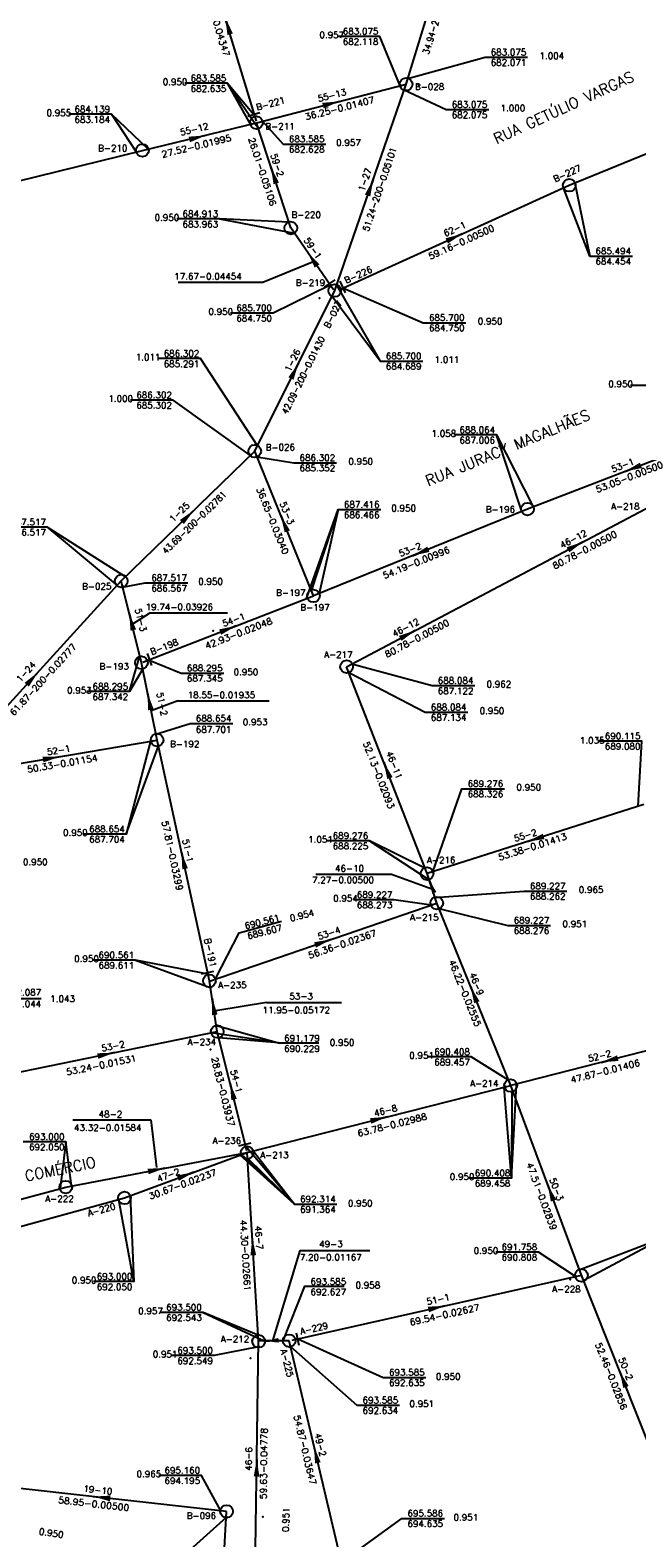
# Model space of a CAD drawing. Extents: x 197221 to 199539, y 8705820 to 8707465.
# Tile 24 of 33: x 197908 to 198051, y 8706637 to 8706991. Entities that reach past the tile are written whole.
import ezdxf
from ezdxf.enums import TextEntityAlignment as Align

# ---------------------------------------------------------------- set-up
doc = ezdxf.new("R2010")
doc.units = 0
doc.header["$LTSCALE"] = 5
doc.header["$MEASUREMENT"] = 0
doc.header["$PDSIZE"] = 0.3
doc.layers.get('0').update_dxf_attribs({"linetype": 'CONTINUOUS'})
for name, color, linetype in [('ESTACAO', 5, 'CONTINUOUS'), ('LIDER', 21, 'CONTINUOUS'), ('NUMEROTRECHO', 24, 'CONTINUOUS'), ('NUMPV', 24, 'CONTINUOUS'), ('PL', 23, 'CONTINUOUS'), ('PV', 23, 'CONTINUOUS'), ('REDE', 20, 'CONTINUOUS'), ('SETA', 21, 'CONTINUOUS'), ('TEXTOPVS', 24, 'CONTINUOUS'), ('TEXTOTRECHO', 24, 'CONTINUOUS'), ('TXT_NRUA', 3, 'CONTINUOUS')]:
    doc.layers.add(name, color=color, linetype=linetype)
doc.layers.get('0').freeze()
doc.styles.add('GEOSIS', font='ROMANS.SHX')
doc.styles.add('ROMANS', font='romans.shx', dxfattribs={"width": 0.85})
doc.styles.get("Standard").update_dxf_attribs({"font": 'romans.shx'})

# ---------------------------------------------------------------- blocks, each defined once
blk = doc.blocks.new('SETA')
blk.add_line((2, 0), (-2, 0))
blk.add_solid([(-2, -0.67), (-2, 0.67), (2, 0)])
blk = doc.blocks.new('PV')
blk.add_circle((0, 0), 1.49)
blk = doc.blocks.new('NODG')
at = {"const_width": 1}
blk.add_lwpolyline([(-0.5, 0, 1), (0.5, 0, 1)], format="xyb", close=True, dxfattribs=at)
blk = doc.blocks.new('PL')
at = {"layer": 'PL'}
blk.add_line((2.01, 1.49), (2.01, -1.49), dxfattribs=at)
blk.add_circle((0, 0), 1.49, dxfattribs=at)

msp = doc.modelspace()

# ---------------------------------------------------------------- linework, layer by layer
at = {"layer": 'ESTACAO'}
for p in [(197999.47, 8706977.98, 683.13), (197976.2, 8706927.89, 685.75), (197951.32, 8706849.86, 687.82), (197950.65, 8706751.58, 691.29), (198021.08, 8706743.1, 690.41), (197959.27, 8706727.39, 692.31), (198035.01, 8706697.61, 691.64), (197960.04, 8706679.17, 693.88), (197962.96, 8706641.86, 695.33), (197962.96, 8706641.86, 695.33)]:
    msp.add_point(p, dxfattribs=at)
at = {"layer": 'LIDER'}
for p, q in [((197954.67, 8706978.35, 684.14), (197961.89, 8706967.72, 684.91)), ((197954.67, 8706978.35, 684.14), (197960.81, 8706971.02, 683.59)), ((197927.42, 8706971.08, 684.14), (197933.24, 8706962.25)), ((198039.63, 8706937.8, 685.49), (198033.47, 8706953.8)), ((197952.77, 8706946.51, 684.91), (197970.37, 8706943.2, 685)), ((197962.95, 8706931.7), (197974.63, 8706936.43)), ((197943.11, 8706931.7), (197962.95, 8706931.7)), ((197990.46, 8706913.15, 685.7), (197979.14, 8706928.36, 685.7)), ((198017.73, 8706895.81, 688.06), (198026.39, 8706878.96)), ((197973.2, 8706857.42), (197980.63, 8706878.29, 687.42)), ((197980.63, 8706878.29, 687.42), (197976.19, 8706858.57)), ((197912.38, 8706874.18, 687.52), (197928.76, 8706860.5)), ((197936.49, 8706854.1), (197932.11, 8706851.23)), ((197936.49, 8706854.1), (197954.63, 8706854.1)), ((197931.65, 8706835.58, 688.29), (197934.05, 8706843.77)), ((197942.97, 8706833.43), (197936.77, 8706831.03)), ((197942.97, 8706833.43), (197964.45, 8706833.43)), ((197930.88, 8706802.13, 689.24), (197938.43, 8706822.63, 690.56)), ((197987.99, 8706800.55, 689.28), (198001.96, 8706791.44)), ((197975.36, 8706792.72), (197993.13, 8706792.72)), ((197993.13, 8706792.72), (198002.61, 8706789.31, 689.26)), ((197933.07, 8706772.55, 690.56), (197950.57, 8706766.14, 691.18)), ((197963.84, 8706762.58), (197951.88, 8706760.68, 691.07)), ((197963.84, 8706762.58), (197981.4, 8706762.58)), ((197966.59, 8706753.14, 691.18), (197950.8, 8706755.49)), ((197966.59, 8706753.14, 691.18), (197952.62, 8706754.31)), ((198021.31, 8706721.38), (198019.52, 8706742.76, 692.31)), ((198021.31, 8706721.38), (198022.44, 8706743.25, 691.3)), ((197918.36, 8706735.05), (197936.69, 8706735.05)), ((197936.69, 8706735.05), (197937.97, 8706723.86)), ((197916.76, 8706729.91, 693), (197915.4, 8706719.06)), ((197970.34, 8706715.27, 692.31), (197957.59, 8706726.79)), ((197970.34, 8706715.27, 692.31), (197957.8, 8706727.11)), ((197970.34, 8706715.27, 692.31), (197958.92, 8706728.85, 692.31)), ((197970.34, 8706715.27, 692.31), (197959.36, 8706726.08)), ((197932.65, 8706697.1, 693), (197929.17, 8706716.32)), ((197971.62, 8706704.39), (197965.22, 8706683.2, 693.54)), ((197971.62, 8706704.39), (197988.03, 8706704.39)), ((198057.53, 8706707.68, 691.76), (198038.25, 8706697.35, 691.76)), ((197948.93, 8706689.87, 693.5), (197963.45, 8706683.13, 693.54))]:
    msp.add_line(p, q, dxfattribs=at)
for points, elevation in [([(197995.19, 8706977.77), (197990.36, 8706989.36), (197980.36, 8706989.36)], 683.59), ([(197996.95, 8706979.45), (198015.06, 8706984.46), (198025.06, 8706984.46)], 683.08), ([(197960.07, 8706968.78), (197954.67, 8706978.35), (197944.67, 8706978.35)], 684.14), ([(197996.08, 8706976.79), (198005.92, 8706972.18), (198015.92, 8706972.18)], 685.7), ([(197936.05, 8706962.93), (197927.42, 8706971.08), (197917.42, 8706971.08)], 684.14), ([(197962.9, 8706969.48), (197967.73, 8706964.09), (197977.73, 8706964.09)], 683.59), ([(198036.12, 8706954.95), (198039.63, 8706937.8), (198049.63, 8706937.8)], 685.49), ([(197969.07, 8706945.72), (197952.77, 8706946.51), (197942.77, 8706946.51)], 684.91), ([(197978.74, 8706931), (197965.39, 8706924.42), (197955.39, 8706924.42)], 685.7), ([(197980.26, 8706931.01), (197990.46, 8706913.15), (198000.46, 8706913.15)], 685.7), ([(197981.74, 8706930.31), (198000.58, 8706922.17), (198010.58, 8706922.17)], 685.7), ([(197961.67, 8706893.26), (197948.35, 8706913.74), (197938.35, 8706913.74)], 687.52), ([(198073.21, 8706897.02), (198059.2, 8706907.43), (198049.2, 8706907.43)], 688.22), ([(197960.04, 8706891.03), (197941.93, 8706904), (197931.93, 8706904)], 687.52), ([(198023.73, 8706877.88), (198017.73, 8706895.81), (198007.73, 8706895.81)], 688.06), ([(197961.57, 8706890.71), (197970.22, 8706889.26), (197980.22, 8706889.26)], 687.42), ([(197974.32, 8706859.24), (197980.63, 8706878.29), (197990.63, 8706878.29)], 687.42), ([(197930.74, 8706862.52), (197912.38, 8706874.18), (197903.01, 8706874.18)], 687.52), ([(197929.99, 8706860.13), (197935.38, 8706861.08), (197945.38, 8706861.08)], 687.52), ([(197936.09, 8706843.02), (197943.79, 8706839.9), (197953.79, 8706839.9)], 688.29), ([(197934.77, 8706840.89), (197931.65, 8706835.58), (197921.65, 8706835.58)], 688.29), ([(197983.39, 8706839.94), (198001.01, 8706830.73), (198011.01, 8706830.73)], 688.08), ([(197983.82, 8706842.09), (198002.64, 8706836.98), (198012.64, 8706836.98)], 688.08), ([(197937.86, 8706825.57), (197945.89, 8706828.1), (197955.89, 8706828.1)], 688.65), ([(197936.56, 8706823.96), (197930.88, 8706802.13), (197920.88, 8706802.13)], 689.24), ([(198050.99, 8706808.68), (198051.83, 8706823.96), (198041.83, 8706823.96)], 690.12), ([(198002.81, 8706793.28), (198009.65, 8706812.78), (198019.65, 8706812.78)], 690.12), ([(198000.97, 8706794.16), (197987.99, 8706800.55), (197977.99, 8706800.55)], 689.28), ([(198002.4, 8706785.42), (197993.65, 8706786.71), (197984.27, 8706786.71)], 690.56), ([(198003.29, 8706787.27), (198024.26, 8706788.74), (198034.26, 8706788.74)], 689.23), ([(198004.25, 8706784.65), (198020.45, 8706780.71), (198030.45, 8706780.71)], 690.41), ([(197951.84, 8706768.13), (197957.37, 8706778.97), (197967.34, 8706781.67)], 690.56), ([(197950.12, 8706769.23), (197933.07, 8706772.55), (197923.07, 8706772.55)], 690.56), ([(197901.47, 8706745.39), (197901.28, 8706763.54), (197910.94, 8706763.54)], 692.09), ([(197952.04, 8706757.25), (197966.59, 8706753.14), (197976.1, 8706753.14)], 691.18), ([(198020.56, 8706744.4), (198011.82, 8706749.84), (198001.82, 8706749.84)], 691.76), ([(198021.33, 8706741.62), (198021.31, 8706721.38), (198011.31, 8706721.38)], 691.76), ([(197918.09, 8706719.55), (197916.76, 8706729.91), (197906.76, 8706729.91)], 693), ([(197960.73, 8706727.72), (197970.34, 8706715.27), (197980.34, 8706715.27)], 692.31), ([(197931.79, 8706717.3), (197932.65, 8706697.1), (197923.26, 8706697.1)], 693), ([(198037.18, 8706699.89), (198057.53, 8706707.68), (198067.53, 8706707.68)], 691.76), ([(198036.3, 8706698.28), (198027.61, 8706704.03), (198017.61, 8706704.03)], 693.59), ([(197967.72, 8706683.21), (197972.8, 8706696.07), (197982, 8706696.07)], 693.58), ([(197961.83, 8706684.57), (197948.93, 8706689.87), (197938.93, 8706689.87)], 693.5), ([(197971.17, 8706683.7), (197991.2, 8706674.59), (198001.2, 8706674.59)], 693.59), ([(197961.89, 8706681.78), (197951.55, 8706679.74), (197941.55, 8706679.74)], 696.35), ([(197969.44, 8706681.86), (197985, 8706668.08), (197995, 8706668.08)], 695.59), ([(197953.06, 8706643.32), (197948.54, 8706651.61), (197938.54, 8706651.61)], 695.16), ([(197954.36, 8706641.76), (197944.35, 8706632.75), (197934.86, 8706632.75)], 701.07), ([(197981.35, 8706631.17), (197995.53, 8706641.51), (198005.53, 8706641.51)], 695.59)]:
    msp.add_lwpolyline(points, dxfattribs=dict(at, elevation=elevation))
at = {"layer": 'REDE'}
for p, q in [((197961.44, 8706969.45, 683.59), (197947.97, 8707014.1, 681.56)), ((197996.54, 8706978.12, 683.08), (198006.78, 8707011.52, 681.46)), ((197961.43, 8706969.11, 683.59), (197996.54, 8706978.12, 683.08)), ((197979.8, 8706929.69, 685.7), (197996.54, 8706978.12, 683.08)), ((198034.83, 8706954.42, 685.49), (198088.28, 8706976.34, 685.5)), ((197934.69, 8706962.6, 684.14), (197961.43, 8706969.11, 683.59)), ((197969.51, 8706944.39, 684.91), (197961.43, 8706969.11, 683.59)), ((197840.95, 8706939.43, 684.75), (197934.69, 8706962.6, 684.14)), ((197980.97, 8706929.95, 685.7), (198034.83, 8706954.42, 685.49)), ((197979.54, 8706929.84, 685.7), (197969.51, 8706944.39, 684.91)), ((197961.05, 8706892.01, 686.3), (197979.8, 8706929.69, 685.7)), ((198074.52, 8706897.52, 688.22), (198025.03, 8706878.41, 688.06)), ((197929.73, 8706861.54, 687.52), (197961.05, 8706892.01, 686.3)), ((197974.81, 8706858.05, 687.42), (197961.05, 8706892.01, 686.3)), ((198025.03, 8706878.41, 688.06), (197974.81, 8706858.05, 687.42)), ((197982.58, 8706841.43, 688.08), (198054.01, 8706879.15, 688.27)), ((197888.06, 8706815.82, 689.23), (197929.73, 8706861.54, 687.52)), ((197934.45, 8706842.37, 688.29), (197929.73, 8706861.54, 687.52)), ((197934.78, 8706842.52, 688.29), (197974.81, 8706858.05, 687.42)), ((197938.14, 8706824.19, 688.65), (197934.45, 8706842.37, 688.29)), ((198001.48, 8706792.85, 689.28), (197982.58, 8706841.43, 688.08)), ((197888.52, 8706815.73, 689.24), (197938.14, 8706824.19, 688.65)), ((197950.42, 8706767.7, 690.56), (197938.14, 8706824.19, 688.65)), ((198052.32, 8706809.1, 690.12), (198001.48, 8706792.85, 689.28)), ((198003.73, 8706785.94, 689.23), (198001.48, 8706792.85, 689.28)), ((197950.44, 8706767.6, 690.56), (198003.73, 8706785.94, 689.23)), ((198021.08, 8706743.1, 690.41), (198003.73, 8706785.94, 689.23)), ((197952.25, 8706755.78, 691.18), (197950.44, 8706767.6, 690.56)), ((197900.09, 8706745.11, 692.09), (197952.25, 8706755.78, 691.18)), ((197959.19, 8706727.8, 692.31), (197952.25, 8706755.78, 691.18)), ((198067.45, 8706755.02, 691.3), (198021.08, 8706743.1, 690.41)), ((197959.27, 8706727.39, 692.31), (198021.08, 8706743.1, 690.41)), ((198037.66, 8706698.58, 691.76), (198021.08, 8706743.1, 690.41)), ((197916.71, 8706719.29, 693), (197959.27, 8706727.39, 692.31)), ((197930.49, 8706716.76, 693), (197959.27, 8706727.39, 692.31)), ((197961.91, 8706683.18, 693.5), (197959.27, 8706727.39, 692.31)), ((197872.65, 8706707.35, 693.35), (197916.71, 8706719.29, 693)), ((197857.15, 8706696.58, 693.62), (197930.49, 8706716.76, 693)), ((197969.8, 8706683.4, 693.59), (198037.66, 8706698.58, 691.76)), ((198057.09, 8706649.85, 693.26), (198037.66, 8706698.58, 691.76)), ((197961.08, 8706623.55, 696.35), (197961.91, 8706683.18, 693.5)), ((197969.12, 8706683.22, 693.58), (197961.91, 8706683.18, 693.5)), ((197981.67, 8706629.81, 695.59), (197969.12, 8706683.22, 693.58)), ((197954.45, 8706643.16, 695.16), (197895.86, 8706649.69, 695.94)), ((197948.84, 8706549.16, 701.07), (197954.45, 8706643.16, 695.16))]:
    msp.add_line(p, q, dxfattribs=at)

# ---------------------------------------------------------------- block references
at = {"layer": 'LIDER', "xscale": 0.4, "yscale": 0.4, "zscale": 0.4}
for p in [(197995.19, 8706977.77, 683.59), (197996.08, 8706976.79, 685.7), (197960.07, 8706968.78, 684.14), (197961.86, 8706967.78, 684.91), (197960.04, 8706891.03, 687.52), (197961.57, 8706890.71, 687.42), (197930.07, 8706860.18, 688.29), (197983.09, 8706840.13, 689.28), (197936.76, 8706823.96, 689.24), (197938.43, 8706822.83, 690.56), (198002.81, 8706793.28, 690.12), (198002.4, 8706785.49, 690.56), (198004.25, 8706784.65, 690.41), (197950.65, 8706766.21, 691.18), (198022.44, 8706743.45, 691.3), (198019.72, 8706742.76, 692.31), (198021.57, 8706741.79, 691.76), (198036.3, 8706698.28, 693.59), (197961.89, 8706681.78, 696.35), (197969.44, 8706681.86, 695.59), (197954.36, 8706641.76, 701.07)]:
    msp.add_blockref('NODG', p, dxfattribs=at)
at = {"layer": 'PL'}
for p, rotation in [((197961.43, 8706969.11, 683.59), 106.7851787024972), ((197979.8, 8706929.69, 685.7), 124.5865557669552), ((197979.8, 8706929.69, 685.7), 24.432199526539), ((197934.45, 8706842.37, 688.29), 21.20486525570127), ((197950.42, 8706767.7), 102.2673697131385), ((197959.27, 8706727.39, 692.31), 103.9186769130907), ((197969.12, 8706683.22, 693.58), 12.61105621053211)]:
    msp.add_blockref('PL', p, dxfattribs=dict(at, rotation=rotation))
at = {"layer": 'PV'}
for p, rotation in [((197996.54, 8706978.12), 4.259254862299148), ((197934.69, 8706962.6), 52.61986555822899), ((198034.83, 8706954.42, 685.49), 4.195917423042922), ((197969.51, 8706944.39), 43.61578925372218), ((197961.05, 8706892.01), 4.25435987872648), ((198025.03, 8706878.41), 218.6583058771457), ((197929.73, 8706861.54), 4.267174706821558), ((197974.81, 8706858.05), 4.23071272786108), ((197982.58, 8706841.43), 107.103743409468), ((197938.14, 8706824.19), 4.245860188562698), ((198001.48, 8706792.85), 5.519944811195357), ((198003.73, 8706785.94), 5.523790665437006), ((197952.25, 8706755.78), 5.586708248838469), ((197916.71, 8706719.29), 132.4933317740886), ((197930.49, 8706716.76), 122.5965231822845), ((198037.66, 8706698.58), 5.573222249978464), ((197961.97, 8706683.12, 0.43), 40.53771645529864), ((197954.45, 8706643.16), 116.1012636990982)]:
    msp.add_blockref('PV', p, dxfattribs=dict(at, rotation=rotation))
msp.add_blockref('PV', (198021.08, 8706743.1), dxfattribs=at)
at = {"layer": 'SETA'}
for p, rotation in [((197954.71, 8706991.78), 106.7999209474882), ((197978.98, 8706973.61), 14.38394542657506), ((197947.64, 8706965.64, 684), 13.68633988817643), ((197965.47, 8706956.75), 108.1117597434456), ((197988.17, 8706953.9), 70.93967734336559), ((198007.9, 8706942.19), 24.43557255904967), ((197974.52, 8706937.12), 124.6037556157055), ((197970.42, 8706910.85), 63.54635246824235), ((198049.77, 8706887.97, 688.14), 201.1512167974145), ((197945.39, 8706876.78, 686.91), 44.35808786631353), ((197967.93, 8706875.03, 686.86), 112.0760039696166), ((198036.29, 8706869.79), 27.83613702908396), ((197999.92, 8706868.23, 687.74), 202.0954967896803), ((197932.09, 8706851.96), 103.8389045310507), ((197954.8, 8706850.28), 21.20779267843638), ((197996.94, 8706849.01), 27.83613702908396), ((197908.9, 8706838.68), 47.66423728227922), ((197936.29, 8706833.28), 101.4676977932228), ((197913.33, 8706819.96, 688.94), 9.688779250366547), ((197992.03, 8706817.14), 111.269619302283), ((198026.9, 8706800.98), 197.7525036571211), ((197944.28, 8706795.95), 102.2814018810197), ((197977.08, 8706776.77), 19.00123368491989), ((198012.4, 8706764.52), 112.0664985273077), ((197951.34, 8706761.69), 98.74729866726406), ((197926.17, 8706750.44), 11.56813528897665), ((198044.27, 8706749.06), 194.4444375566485), ((197955.72, 8706741.79), 103.9330234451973), ((197990.17, 8706735.3), 14.35520499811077), ((197937.99, 8706723.34), 10.77868826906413), ((197944.88, 8706722.08), 20.28322294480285), ((198030.44, 8706718), 110.4210134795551), ((197960.59, 8706705.28), 93.43775424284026), ((198003.73, 8706690.99), 12.61279719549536), ((198047.38, 8706674.22), 111.7451779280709), ((197975.39, 8706656.51), 103.2394632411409), ((197961.5, 8706653.36), 89.21060277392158), ((197925.15, 8706646.43, 695.55), 173.6610804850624)]:
    msp.add_blockref('SETA', p, dxfattribs=dict(at, rotation=rotation))
at = {"layer": 'SETA', "xscale": 0.8, "yscale": 0.8, "zscale": 0.8}
for p, rotation in [((198002.57, 8706789.82, 689.49), 112.0664985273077), ((197965.04, 8706683.23, 693.54), 183.6557335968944)]:
    msp.add_blockref('SETA', p, dxfattribs=dict(at, rotation=rotation))

# ---------------------------------------------------------------- texts
at = {"layer": 'NUMEROTRECHO', "style": 'ROMANS'}
for s, rotation, p in [('55-13', 14.3819, (197979.34, 8706974.81)), ('55-12', 13.6844, (197947.03, 8706966.85)), ('59-2', 288.097, (197965.61, 8706958.9)), ('1-27', 70.9297, (197987.62, 8706955.51)), ('62-1', 24.4321, (198008.26, 8706943.46)), ('59-1', 304.5867, (197974.05, 8706939.22)), ('1-26', 63.5374, (197970.6, 8706912.99)), ('53-1', 21.1234, (198047.62, 8706887.99)), ('1-25', 44.2179, (197943.92, 8706877.18)), ('53-3', 292.0607, (197967.92, 8706877.18)), ('46-12', 27.8322, (198036.14, 8706870.73)), ('53-2', 22.0675, (197997.77, 8706868.22)), ('51-3', 283.8247, (197933.59, 8706852.21)), ('54-1', 21.2048, (197956.37, 8706851.75)), ('46-12', 27.8322, (197996.79, 8706849.95)), ('1-24', 47.6575, (197907.96, 8706839.73)), ('51-2', 281.4539, (197938.56, 8706832.5)), ('52-1', 9.6874, (197915.17, 8706821.09)), ('46-11', 291.2544, (197993.07, 8706818.06)), ('51-1', 282.2675, (197944.63, 8706798.07)), ('55-2', 17.7252, (198024.75, 8706801.13)), ('53-4', 18.9986, (197978.71, 8706778.18)), ('46-9', 292.0512, (198012.4, 8706766.68)), ('53-2', 11.5665, (197927.97, 8706751.63)), ('52-2', 14.4176, (198042.13, 8706749.34)), ('54-1', 283.9189, (197956.01, 8706743.92)), ('46-8', 14.257, (197991.92, 8706736.51)), ('47-2', 20.2804, (197941.05, 8706721.42)), ('50-3', 290.4301, (198031.1, 8706718.51)), ('46-7', 273.4251, (197961.27, 8706707.33)), ('51-1', 12.611, (198004.24, 8706692.21)), ('50-2', 291.7299, (198047.38, 8706676.37)), ('49-2', 283.2254, (197975.71, 8706658.64)), ('46-6', 89.1981, (197960.38, 8706655.49)), ('19-10', 353.6371, (197924.16, 8706647.44))]:
    msp.add_text(s, height=1.5, rotation=rotation, dxfattribs=at).set_placement(p, align=Align.CENTER)
for s, p in [('46-10', (197979.86, 8706793.32)), ('53-3', (197969.17, 8706763.34)), ('48-2', (197924.44, 8706735.65)), ('49-3', (197976.16, 8706705.17))]:
    msp.add_text(s, height=1.5, dxfattribs=at).set_placement(p)
at = {"layer": 'NUMPV', "style": 'ROMANS'}
for s, p in [('B-028', (198002.06, 8706976.8)), ('B-211', (197966.97, 8706967.51)), ('B-210', (197927.74, 8706962.38)), ('B-220', (197973.11, 8706946.74)), ('B-219', (197974.12, 8706930.81)), ('B-026', (197967.04, 8706892.19)), ('B-196', (198018.67, 8706877.59)), ('A-218', (198047.97, 8706878.29)), ('B-025', (197923.99, 8706859.55)), ('B-197', (197969.52, 8706858.06)), ('B-197', (197975.17, 8706854.62)), ('A-217', (197980.66, 8706843.53)), ('B-193', (197928.08, 8706840.75, -688.29)), ('B-192', (197944.63, 8706822.54)), ('A-216', (198004.77, 8706795.3)), ('A-215', (198000.82, 8706781.83)), ('A-235', (197955.79, 8706765.97)), ('A-234', (197948.63, 8706752.61)), ('A-214', (198014.9, 8706742.88)), ('A-236', (197954.51, 8706729.45)), ('A-213', (197965.67, 8706726.07)), ('A-222', (197915.24, 8706715.79)), ('A-228', (198034.16, 8706694.59)), ('A-212', (197956.42, 8706682.86)), ('B-096', (197948.54, 8706641.41))]:
    msp.add_text(s, height=1.5, dxfattribs=at).set_placement(p, align=Align.CENTER)
for s, rotation, p in [('B-221', 15.5826, (197964.95, 8706972.88)), ('B-227', 24.4321, (198034.65, 8706956.52)), ('B-226', 24.4321, (197985.65, 8706932.72)), ('B-027', 63.5374, (197980.09, 8706923.82)), ('B-198', 21.2048, (197940.08, 8706845.39, -688.29)), ('B-191', 282.2675, (197949.91, 8706774.11)), ('A-220', 15.3851, (197925.3, 8706713.29)), ('A-229', 12.611, (197975.1, 8706685.39, -693.59)), ('A-225', 284.6115, (197967.88, 8706677.77))]:
    msp.add_text(s, height=1.5, rotation=rotation, dxfattribs=at).set_placement(p, align=Align.CENTER)
at = {"layer": 'TEXTOPVS', "style": 'ROMANS'}
for s, p in [(' 683.075', (197985.36, 8706989.36, -683.59)), ('   0.957', (197977.44, 8706988.51, -683.59)), (' 682.118', (197985.36, 8706986.94, -683.59)), (' 683.075', (198020.06, 8706984.46)), (' 682.071', (198020.06, 8706982.03)), ('   1.004', (198029.06, 8706983.6)), ('   0.950', (197940.67, 8706977.5)), (' 683.585', (197949.67, 8706978.35)), (' 682.635', (197949.67, 8706975.92)), (' 683.075', (198010.92, 8706972.18)), ('   1.000', (198019.92, 8706971.33)), ('   0.955', (197913.42, 8706970.22)), (' 684.139', (197922.42, 8706971.08)), (' 683.184', (197922.42, 8706968.65)), (' 682.075', (198010.92, 8706969.75)), (' 683.585', (197972.73, 8706964.09)), (' 682.628', (197972.73, 8706961.66)), ('   0.957', (197981.37, 8706963.23)), ('   0.950', (197938.77, 8706945.65)), (' 684.913', (197947.77, 8706946.51)), (' 683.963', (197947.77, 8706944.08)), (' 685.494', (198044.63, 8706937.8)), (' 684.454', (198044.63, 8706935.37)), ('   0.950', (197951.39, 8706923.56)), (' 685.700', (197960.39, 8706924.42)), (' 684.750', (197960.39, 8706921.99)), (' 685.700', (198005.58, 8706922.17)), (' 684.750', (198005.58, 8706919.74)), ('   0.950', (198014.58, 8706921.31)), ('   1.011', (197934.35, 8706912.88)), (' 686.302', (197943.35, 8706913.74)), (' 685.291', (197943.35, 8706911.31)), (' 685.700', (197995.46, 8706913.15)), ('   1.011', (198004.46, 8706912.3)), (' 684.689', (197995.46, 8706910.73)), ('   0.950', (198045.2, 8706906.58)), ('   1.000', (197927.93, 8706903.15)), (' 686.302', (197936.93, 8706904)), (' 685.302', (197936.93, 8706901.58)), ('   1.058', (198003.73, 8706894.96)), (' 688.064', (198012.73, 8706895.81)), (' 687.006', (198012.73, 8706893.39)), (' 686.302', (197975.22, 8706889.26)), (' 685.352', (197975.22, 8706886.84)), ('   0.950', (197984.22, 8706888.41)), (' 687.416', (197985.63, 8706878.29)), (' 686.466', (197985.63, 8706875.86)), ('   0.950', (197994.3, 8706877.43)), (' 687.517', (197907.38, 8706874.18)), (' 686.517', (197907.38, 8706871.75)), (' 687.517', (197940.45, 8706861.08)), (' 686.567', (197940.45, 8706858.65)), ('   0.950', (197949.01, 8706860.22)), (' 688.295', (197948.79, 8706839.9)), (' 687.345', (197948.79, 8706837.47)), ('   0.950', (197957.3, 8706838.97)), (' 688.084', (198007.64, 8706836.98)), ('   0.953', (197918.23, 8706834.68)), (' 688.295', (197926.65, 8706835.58)), (' 687.122', (198007.64, 8706834.55)), ('   0.962', (198016.64, 8706836.12)), (' 687.342', (197926.65, 8706833.16)), (' 688.084', (198006.01, 8706830.73)), ('   0.950', (198015.01, 8706829.88)), (' 688.654', (197950.89, 8706828.1)), ('   0.953', (197959.46, 8706827.24)), (' 687.134', (198006.01, 8706828.3)), (' 687.701', (197950.89, 8706825.48)), ('   1.035', (198038.54, 8706822.93)), (' 690.115', (198046.83, 8706823.96)), (' 689.080', (198046.83, 8706821.53)), (' 689.276', (198014.65, 8706812.78)), (' 688.326', (198014.65, 8706810.35)), ('   0.950', (198023.65, 8706811.92)), (' 688.654', (197925.88, 8706802.13, -689.24)), ('   0.950', (197917.29, 8706801.28, -689.24)), (' 687.704', (197925.88, 8706799.71, -689.24)), ('   1.051', (197974.79, 8706799.69)), (' 689.276', (197982.99, 8706800.55)), (' 688.225', (197982.99, 8706798.12)), ('   0.950', (197907.89, 8706794.39)), (' 689.227', (198029.26, 8706788.74)), ('   0.965', (198038.26, 8706787.88)), ('   0.954', (197980.67, 8706785.86)), (' 689.227', (197988.65, 8706786.71)), (' 688.273', (197988.65, 8706784.29)), (' 688.262', (198029.26, 8706786.31)), (' 689.227', (198025.45, 8706780.71)), (' 688.276', (198025.45, 8706778.28)), ('   0.951', (198034.45, 8706779.85)), ('   0.950', (197919.92, 8706771.69)), (' 690.561', (197928.07, 8706772.55)), (' 689.611', (197928.07, 8706770.12)), (' 692.087', (197906.26, 8706763.8)), (' 691.044', (197906.26, 8706761.08)), ('   1.043', (197914.31, 8706762.28)), (' 691.179', (197971.6, 8706753.03)), ('   0.950', (197979.85, 8706752.03)), (' 690.229', (197971.6, 8706750.6)), ('   0.951', (197998.51, 8706748.98, -691.76)), (' 690.408', (198006.82, 8706749.84, -691.76)), (' 689.457', (198006.82, 8706747.41, -691.76)), (' 693.000', (197911.76, 8706729.91)), (' 692.050', (197911.76, 8706727.48)), ('   0.950', (198008.01, 8706720.52, -691.76)), (' 690.408', (198016.31, 8706721.38, -691.76)), (' 689.458', (198016.31, 8706718.95, -691.76)), (' 692.314', (197975.34, 8706715.27)), ('   0.950', (197984.12, 8706714.3)), (' 691.364', (197975.34, 8706712.84)), ('   0.950', (198013.61, 8706703.17, -693.59)), (' 691.758', (198022.61, 8706704.03, -693.59)), (' 690.808', (198022.61, 8706701.6, -693.59)), ('   0.950', (197919.34, 8706696.25)), (' 693.000', (197927.65, 8706697.1)), (' 693.585', (197977.8, 8706695.92)), (' 692.050', (197927.65, 8706694.67)), (' 692.627', (197977.8, 8706693.49)), ('   0.958', (197985.9, 8706695.07)), ('   0.957', (197934.93, 8706689.01)), (' 693.500', (197943.93, 8706689.87)), (' 692.543', (197943.93, 8706687.44)), ('   0.951', (197938.34, 8706678.88)), (' 693.500', (197946.55, 8706679.74)), (' 692.549', (197946.55, 8706677.31)), (' 693.585', (197996.2, 8706674.59)), (' 692.635', (197996.2, 8706672.16)), ('   0.950', (198004.75, 8706673.62)), (' 693.585', (197990, 8706668.08)), ('   0.951', (197998.55, 8706667.23)), (' 692.634', (197990, 8706665.66)), ('   0.965', (197934.54, 8706650.76)), (' 695.160', (197943.54, 8706651.61)), (' 694.195', (197943.54, 8706649.18)), (' 695.586', (198000.53, 8706641.51)), (' 694.635', (198000.53, 8706639.08)), ('   0.951', (198008.89, 8706640.57))]:
    msp.add_text(s, height=1.5, dxfattribs=at).set_placement(p, align=Align.BOTTOM_CENTER)
for s, rotation, p in [(' 690.561', 14.5837, (197962.56, 8706780.26)), ('   0.954', 14.5837, (197970.8, 8706781.47)), (' 689.607', 14.5837, (197963.17, 8706777.91)), ('   0.951', 88.0598, (197969.5, 8706639.52)), ('   0.950', 351.4443, (197911.48, 8706637.14))]:
    msp.add_text(s, height=1.5, rotation=rotation, dxfattribs=at).set_placement(p, align=Align.BOTTOM_CENTER)
at = {"layer": 'TEXTOTRECHO'}
for s, rotation, width, p, p2 in [('34.94-200-0.04634', 72.9548, 0.848553, (198001.85, 8706985.01), (198007.72, 8707004.13)), ('46.63-0.04347   ', 286.7851, 0.906201, (197948.95, 8707000.48), (197954.72, 8706981.34)), ('36.25-0.01407   ', 14.3809, 0.906087, (197973.03, 8706969.69), (197992.4, 8706974.66)), ('27.52-0.01995   ', 13.6826, 0.906176, (197939.4, 8706960.92), (197958.83, 8706965.66)), ('26.01-0.05106   ', 288.0979, 0.906028, (197959.51, 8706965.32), (197965.72, 8706946.32)), ('51.24-200-0.05101', 71.3509, 0.893952, (197987.74, 8706943.47), (197994.33, 8706963.01)), ('59.16-0.00500   ', 24.4314, 0.906142, (198002.2, 8706936.92), (198020.41, 8706945.19)), ('42.09-200-0.01430', 63.5387, 0.850982, (197968.65, 8706900.56), (197977.56, 8706918.46)), ('53.05-0.00500   ', 21.122, 0.906134, (198041.39, 8706882.23), (198060.05, 8706889.44)), ('43.69-200-0.02781', 44.2201, 0.866853, (197940.23, 8706867.74), (197954.56, 8706881.69)), ('36.65-0.03040   ', 292.0605, 0.906063, (197961.39, 8706883.17), (197968.9, 8706864.63)), ('80.78-0.00500   ', 27.831, 0.90612, (198031.4, 8706864.25), (198049.09, 8706873.59)), ('54.19-0.00996   ', 22.0674, 0.906156, (197991.45, 8706862.02), (198009.98, 8706869.53)), ('42.93-0.02048   ', 21.2062, 0.906212, (197949.73, 8706845.53), (197968.38, 8706852.76)), ('80.78-0.00500   ', 27.831, 0.90612, (197992.05, 8706843.48), (198009.74, 8706852.81)), ('61.87-200-0.02777', 47.6165, 0.932275, (197904.56, 8706829.79), (197919.33, 8706845.98)), ('52.13-0.02093   ', 291.2529, 0.906062, (197986.41, 8706823.48), (197993.66, 8706804.84)), ('50.33-0.01154   ', 9.6865, 0.906109, (197907.79, 8706816.52), (197927.5, 8706819.89)), ('57.81-0.03299   ', 282.269, 0.906139, (197939.22, 8706805.08), (197943.47, 8706785.54)), ('53.38-0.01413   ', 17.7228, 0.906111, (198018.45, 8706795.89), (198037.5, 8706801.97)), ('56.36-0.02367   ', 18.9984, 0.90617, (197973.88, 8706772.86), (197992.79, 8706779.37)), ('46.22-0.02555   ', 292.0498, 0.906239, (198006.52, 8706772.27), (198014.03, 8706753.73)), ('53.24-0.01531   ', 11.5695, 0.906119, (197916.98, 8706745.5), (197936.57, 8706749.51)), ('28.83-0.03937   ', 283.9167, 0.906106, (197950.85, 8706749.57), (197955.66, 8706730.16)), ('47.87-0.01406   ', 14.417, 0.906234, (198035.33, 8706743.66), (198054.7, 8706748.64)), ('63.78-0.02988   ', 14.2586, 0.906154, (197985.35, 8706731.1, 691), (198004.73, 8706736.02, 691)), ('30.67-0.02237   ', 20.2795, 0.906281, (197936.54, 8706716.35), (197955.3, 8706723.28)), ('47.51-0.02839   ', 290.4303, 0.906103, (198024.74, 8706724.68), (198031.73, 8706705.93)), ('44.30-0.02661   ', 273.4259, 0.906046, (197957.62, 8706711.53), (197958.81, 8706691.57)), ('69.54-0.02627   ', 12.609, 0.906165, (197997.56, 8706686.76), (198017.07, 8706691.12)), ('52.46-0.02856   ', 291.7291, 0.906105, (198040.89, 8706682.39), (198048.29, 8706663.82)), ('54.87-0.03647   ', 283.2267, 0.906128, (197970.18, 8706665.56), (197974.76, 8706646.09)), ('59.63-0.04778   ', 89.1979, 0.906192, (197963.79, 8706646.03), (197964.07, 8706666.03)), ('58.95-0.00500   ', 353.6361, 0.906205, (197914.88, 8706645.12), (197934.76, 8706642.9))]:
    msp.add_text(s, height=1.5, rotation=rotation, dxfattribs=dict(at, width=width)).set_placement(p, p2, align=Align.FIT)
at = {"layer": 'TEXTOTRECHO', "style": 'ROMANS'}
for s, p in [('  17.67-0.04454  ', (197940.12, 8706932.3)), ('  19.74-0.03926  ', (197933.4, 8706854.7)), ('  18.55-0.01935  ', (197943.27, 8706834.03)), ('  7.27-0.00500  ', (197972.43, 8706790.62)), ('  11.95-0.05172  ', (197960.83, 8706760.07)), ('43.32-0.01584   ', (197918.66, 8706732.47)), ('  7.20-0.01167  ', (197969.57, 8706702.07))]:
    msp.add_text(s, height=1.5, dxfattribs=at).set_placement(p)
at = {"layer": 'TXT_NRUA', "style": 'GEOSIS'}
for s, rotation, p in [('RUA GETÚLIO VARGAS', 24.6464, (198018.07, 8706963.38)), ('RUA JURACY MAGALHÃES', 22.4894, (198002.02, 8706883.05)), ('TRAV. DO COMÉRCIO', 11.3871, (197890.92, 8706716.55))]:
    msp.add_text(s, height=2.5, rotation=rotation, dxfattribs=at).set_placement(p, align=Align.BOTTOM_LEFT)

doc.saveas('drawing.dxf')
